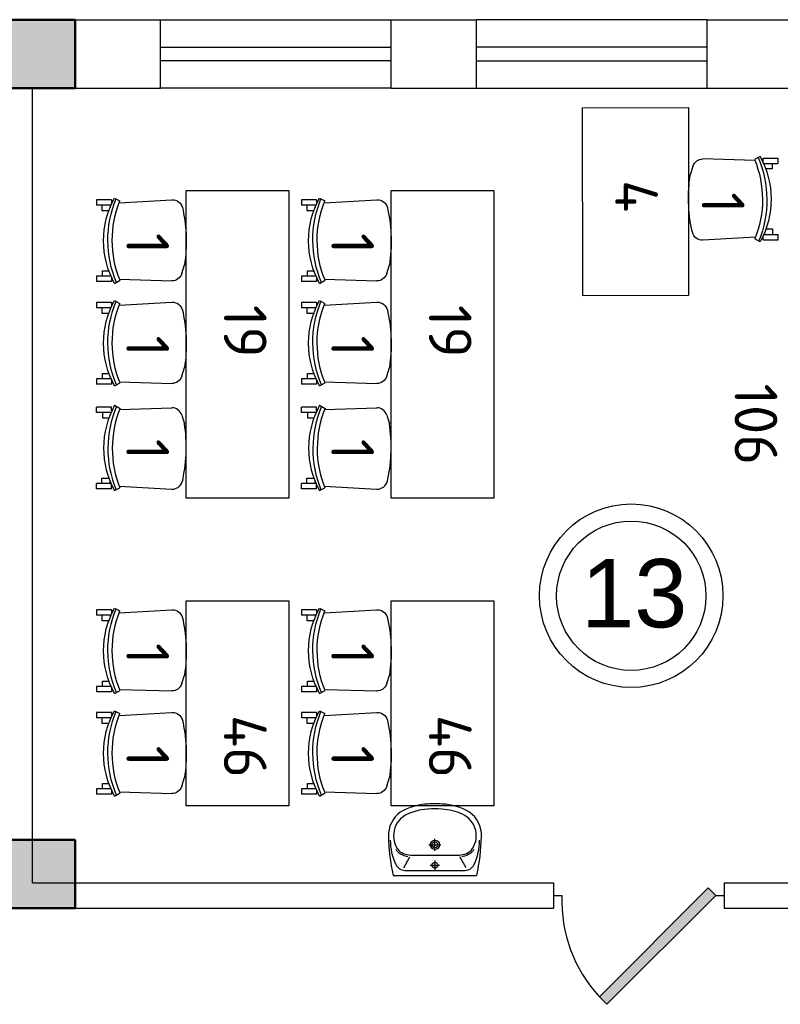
# Model space of a CAD drawing. Header units: millimetres. Extents: x 151654 to 877351, y 70322 to 154322.
# Tile 32 of 173: x 234047 to 238500, y 99777 to 105538. Entities that reach past the tile are written whole.
import ezdxf

# ---------------------------------------------------------------- set-up
doc = ezdxf.new("R2010")
doc.units = ezdxf.units.MM
doc.layers.add('kolonn', color=7, linetype='Continuous')
doc.layers.add('su', color=7, linetype='Continuous')
doc.layers.add('технологич.о', color=152, linetype='Continuous', lineweight=30)
doc.styles.add('GOST', font='isocpeur.ttf')
doc.styles.get("Standard").update_dxf_attribs({"font": 'arial.ttf'})

# ---------------------------------------------------------------- blocks, each defined once
blk = doc.blocks.new('ghsdd')
at = {"ltscale": 50, "true_color": 0x757575}
h = blk.add_hatch(color=8, dxfattribs=at)
h.paths.add_polyline_path([(0, 200), (-200, 200), (-200, 0), (0, 0)])
h.paths.add_polyline_path([(200, 0), (200, 200), (0, 200), (0, 0)])
h.paths.add_polyline_path([(0, 0), (-200, 0), (-200, -200), (0, -200)])
h.paths.add_polyline_path([(0, 0), (0, -200), (200, -200), (200, 0)])
at = {"lineweight": 50, "ltscale": 50}
blk.add_lwpolyline([(200, 200), (200, -200), (-200, -200), (-200, 200), (200, 200)], dxfattribs=at)
blk = doc.blocks.new('jfgjhsdf')
blk.add_hatch(color=1).paths.add_polyline_path([(-592.6, 730.9), (-636.7, 686.7), (0, 50), (44.2, 94.2)])
at = {"color": 1}
for p, q in [((0, 1000), (0, 950)), ((0, 50), (0, 0))]:
    blk.add_line(p, q, dxfattribs=at)
blk.add_lwpolyline([(0, 50), (-636.7, 686.7), (-592.6, 730.9), (44.2, 94.2), (0, 50)], dxfattribs=at)
blk.add_arc((-33.5, 129.6), 821.1, 87.66201, 132.91472, dxfattribs=at)
blk = doc.blocks.new('superkomfortchair 2')
at = {"layer": 'технологич.о', "linetype": 'Continuous'}
for p, q in [((-239.2, -32.01), (-239.2, 55.695)), ((-239.2, 55.695), (-208, 55.695)), ((-208, -28.902), (-208, 55.695)), ((-208, 25.149), (-176.8, 25.149)), ((-176.8, 25.149), (-176.8, -16.449)), ((208, 20.149), (176.8, 20.149)), ((176.8, 20.149), (176.8, -17.679)), ((208, -28.451), (208, 55.695)), ((208, 55.695), (239.2, 55.695)), ((239.2, -32.01), (239.2, 55.695)), ((-249.58336, -49.416), (-233.80448, -80.984)), ((-239.2, -32.01), (-214.95656, -32.01)), ((-208, -23.451), (-195.0676, -23.451)), ((216.62264, -32.01), (239.2, -32.01)), ((249.79032, -50.487), (231.5248, -82.322)), ((-222.58288, -76.582), (-240.46048, -385.443)), ((225.59576, -79.924), (234.65, -384.913)), ((-194.47064, -446.69), (-180.09368, -450.434)), ((191.47336, -443.715), (141.24136, -459.332))]:
    blk.add_line(p, q, dxfattribs=at)
for centre, major_axis, start_param, end_param in [((-0.86112, -466.333), (-499.8656, 0), 4.187126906, 5.2331917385), ((-4.36904, -598.93), (-611.75504, 0), 4.2951139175, 5.1170365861), ((-2.782, -609.946), (-596.65944, 0), 4.3088252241, 5.1099732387), ((-178.1572, -388.777), (-62.4, 0), 6.2275878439, 7.5894769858), ((172.27496, -386.625), (-62.4, 0), 1.8835191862, 3.1701305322), ((5.6784, 383.421), (-886.88392, 0), 1.3597668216, 1.7242509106)]:
    blk.add_ellipse(centre, major_axis=major_axis, ratio=0.9615384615, start_param=start_param, end_param=end_param, dxfattribs=at)
blk = doc.blocks.new('UM_8')
for p, q in [((243.8, 0), (-243.8, 0)), ((-181.9, -45.1), (-146.4, -110)), ((175.3, -30), (-175.3, -30)), ((0, -88.2), (0, -34.2)), ((181.9, -45.1), (146.4, -110)), ((27, -61.2), (-27, -61.2)), ((141.9, -120), (-131.7, -120)), ((0, -145), (0, -215)), ((35, -180), (-35, -180))]:
    blk.add_line(p, q)
for centre, radius in [((0, -61.2), 17), ((0, -180), 27), ((0, -180), 17)]:
    blk.add_circle(centre, radius)
for centre, radius, start, end in [((-243.8, -0.5), 0.5, 90, 167.32064), ((243.8, -0.5), 0.5, 12.67936, 90), ((894.4, -256.6), 1167.2, 167.32064, 178.65249), ((-175.3, -90), 60, 90, 154.59774), ((175.3, -90), 60, 25.40226, 90), ((-894.4, -256.6), 1167.2, 1.34751, 12.67936), ((68.3, -205.7), 329.7, 154.59774, 180.33488), ((-139.3, -232.3), 122.5, 98.71112, 129.94245), ((139.3, -232.3), 122.5, 50.05755, 81.28888), ((-68.3, -205.7), 329.7, 359.66512, 25.40226), ((-104, -232.9), 138.3, 141.05038, 245.27182), ((-104, -232.9), 148.3, 141.05038, 147.74931), ((-139.3, -232.3), 112.5, 86.15482, 129.94245), ((139.3, -232.3), 112.5, 50.05755, 93.84518), ((104, -232.9), 138.3, 294.72818, 38.94962), ((104, -232.9), 148.3, 32.25069, 38.94962), ((-103.7, -234.1), 168.9, 178.31195, 234.10428), ((-273, -229.1), 0.5, 358.31195, 358.65249), ((103.7, -234.1), 168.9, 305.89572, 1.68805), ((273, -229.1), 0.5, 181.34751, 181.68805), ((27.2, -71.3), 317.3, 272.46316, 300.3552), ((-27.2, -71.3), 347.3, 239.6448, 267.53684), ((-27.2, -71.3), 317.3, 244.88977, 267.53684), ((0, 80.1), 470.1, 265.1692, 274.8308), ((27.2, -71.3), 347.3, 272.46316, 300.3552), ((0, 80.1), 500.1, 265.1692, 274.8308)]:
    blk.add_arc(centre, radius, start, end)

msp = doc.modelspace()

# ---------------------------------------------------------------- linework, layer by layer
at = {"lineweight": 30}
for p, q in [((233472.2, 105538.4), (234872.2, 105538.4)), ((234872.2, 105138.4), (234872.2, 105538.4)), ((236222.2, 105138.4), (236222.2, 105538.4)), ((236222.2, 105538.4), (236722.2, 105538.4)), ((236722.2, 105138.4), (236722.2, 105538.4)), ((238072.2, 105138.4), (238072.2, 105538.4)), ((238072.2, 105538.4), (239472.2, 105538.4)), ((234122.2, 100488.4), (234122.2, 105138.4)), ((234122.2, 105138.4), (234872.2, 105138.4)), ((236222.2, 105138.4), (236722.2, 105138.4)), ((238072.2, 105138.4), (238572.2, 105138.4)), ((234122.2, 100488.4), (237172.2, 100488.4)), ((237172.2, 100488.4), (237172.2, 100338.4)), ((238172.2, 100488.4), (238172.2, 100338.4)), ((238172.2, 100488.4), (238572.2, 100488.4)), ((233572.2, 100338.4), (237172.2, 100338.4)), ((238172.2, 100338.4), (241272.2, 100338.4))]:
    msp.add_line(p, q, dxfattribs=at)
at = {"color": 1}
for p, q in [((234872.2, 105538.4), (236222.2, 105538.4)), ((238072.2, 105538.4), (236722.2, 105538.4)), ((234872.2, 105378.4), (236222.2, 105378.4)), ((238072.2, 105378.4), (236722.2, 105378.4)), ((236222.2, 105298.4), (234872.2, 105298.4)), ((236722.2, 105298.4), (238072.2, 105298.4)), ((236222.2, 105138.4), (234872.2, 105138.4)), ((236722.2, 105138.4), (238072.2, 105138.4))]:
    msp.add_line(p, q, dxfattribs=at)
for radius in [537, 437]:
    msp.add_circle((237627.6, 102167.4), radius, dxfattribs=at)
at = {"layer": 'технологич.о', "ltscale": 2}
for points in [[(237343.6, 103923.2), (237342.7, 105023.2), (237962.7, 105023.7), (237963.6, 103923.7)], [(235022.2, 102738.4), (235022.2, 104538.4), (235622.2, 104538.4), (235622.2, 102738.4)], [(236222.2, 102738.4), (236222.2, 104538.4), (236822.2, 104538.4), (236822.2, 102738.4)], [(235022.2, 100938.6), (235022.2, 102138.6), (235622.2, 102138.6), (235622.2, 100938.6)], [(236222.2, 100938.6), (236222.2, 102138.6), (236822.2, 102138.6), (236822.2, 100938.6)]]:
    msp.add_lwpolyline(points, close=True, dxfattribs=at)

# ---------------------------------------------------------------- block references
at = {"rotation": 90}
msp.add_blockref('jfgjhsdf', (238172.2, 100413.4), dxfattribs=at)
at = {"layer": 'kolonn'}
for p in [(234172.2, 105338.4), (234172.2, 100538.4)]:
    msp.add_blockref('ghsdd', p, dxfattribs=at)
at = {"layer": 'su', "rotation": 180}
msp.add_blockref('UM_8', (236478.3, 100530.2), dxfattribs=at)
at = {"layer": 'технологич.о', "lineweight": 25, "xscale": -1}
for p, rotation in [((238432.1, 104489), 270.0446384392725), ((234552.8, 104244.8), 89.95536156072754), ((235752.8, 104244.8), 89.95536156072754), ((234552.8, 103644.8), 89.95536156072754), ((235752.8, 103644.8), 89.95536156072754), ((234552.8, 101845), 89.95536156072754), ((235752.8, 101845), 89.95536156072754), ((234552.8, 101245), 89.95536156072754), ((235752.8, 101245), 89.95536156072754)]:
    msp.add_blockref('superkomfortchair 2', p, dxfattribs=dict(at, rotation=rotation))
at = {"layer": 'технологич.о', "lineweight": 25, "rotation": 90.04463843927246}
for p in [(234552.8, 103031.9), (235752.8, 103031.9)]:
    msp.add_blockref('superkomfortchair 2', p, dxfattribs=at)

# ---------------------------------------------------------------- texts
at = {"style": 'GOST'}
for s, p in [('4', (237533, 104599.8, 11.2)), ('1', (238040.5, 104528.8, 11.2)), ('1', (234671.3, 104290.5, 11.2)), ('1', (235871.3, 104290.5, 11.2)), ('19', (235242.5, 103869.3, 11.2)), ('19', (236442.5, 103869.3, 11.2)), ('1', (234671.3, 103690.5, 11.2)), ('1', (235871.3, 103690.5, 11.2)), ('106', (238232.8, 103409, 11.2)), ('1', (234671.3, 103085.6, 11.2)), ('1', (235871.3, 103085.6, 11.2)), ('1', (234671.3, 101890.7, 11.2)), ('1', (235871.3, 101890.7, 11.2)), ('46', (235242.5, 101469.5, 11.2)), ('46', (236442.5, 101469.5, 11.2)), ('1', (234671.3, 101290.7, 11.2)), ('1', (235871.3, 101290.7, 11.2))]:
    msp.add_text(s, height=250, rotation=270, dxfattribs=at).set_placement(p)
at = {"color": 1}
msp.add_text('13', height=400, dxfattribs=at).set_placement((237334.5, 101982.3))

doc.saveas('drawing.dxf')
